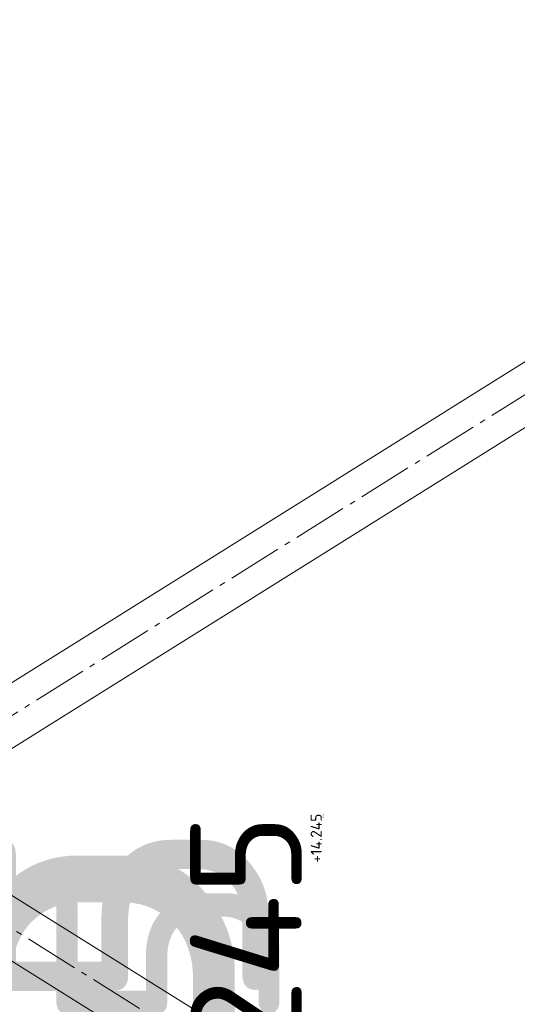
# Model space of a CAD drawing. Header units: millimetres. Extents: x -725694 to 4766210, y -2984614 to 2187451.
# Tile 72 of 256: x 205864 to 206756, y 38973 to 40738. Entities that reach past the tile are written whole.
import ezdxf
from ezdxf import colors
from ezdxf.entities.mleader import LeaderData, LeaderLine
from ezdxf.enums import TextEntityAlignment as Align
from ezdxf.math import Vec2, Vec3

# ---------------------------------------------------------------- set-up
doc = ezdxf.new("R2010")
doc.units = ezdxf.units.MM
doc.linetypes.add('AM_DIN_G_W050', pattern=[13.75, 9.75, -1.5, 1, -1.5])
doc.linetypes.add('DIVIDE', pattern=[31.75, 12.7, -6.35, 0, -6.35, 0, -6.35])
for name, color, linetype in [('0 @ 1', 7, 'Continuous'), ('0 @ 10', 7, 'Continuous'), ('0 @ 100', 7, 'Continuous'), ('0 @ 200', 7, 'Continuous'), ('0 @ 250 (1)', 7, 'Continuous'), ('0 @ 250 (2)', 7, 'Continuous'), ('0 @ 400', 7, 'Continuous')]:
    doc.layers.add(name, color=color, linetype=linetype)
for name, color, linetype, lineweight in [('A99_N_koty-200-vysk', 7, 'Continuous', 9), ('A99_N_txt-popis-50 @ 200', 7, 'Continuous', 9), ('A99_S_kce-pohl', 7, 'Continuous', 5), ('PBS - odstupy', 1, 'DIVIDE', 30)]:
    doc.layers.add(name, color=color, linetype=linetype, lineweight=lineweight)
doc.styles.add('A99_kota', font='isocpeur.ttf', dxfattribs={"height": 2})
doc.styles.add('A99_popis', font='isocpeur.ttf')

# ---------------------------------------------------------------- blocks, each defined once
blk = doc.blocks.new('*U134')
at = {"color": 0, "linetype": 'ByBlock', "lineweight": -2, "style": 'A99_kota'}
blk.add_attdef('POPIS', text='', height=2, dxfattribs=at).set_placement((9.2, -5.2), align=Align.BOTTOM_RIGHT)
blk.add_attdef('VYSKA', text='', height=2, dxfattribs=at).set_placement((9.2, -6.45), align=Align.TOP_RIGHT)
blk = doc.blocks.new('*U6343')
at = {"layer": 'A99_N_koty-200-vysk', "lineweight": 5}
ref = blk.add_blockref('*U134', (204720, 37370), dxfattribs=dict(at, xscale=200, yscale=200, zscale=200, rotation=90.00000000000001))
ref.add_attrib('VYSKA', '+14.245', dxfattribs={"layer": '0 @ 1', "color": 0, "linetype": 'ByBlock', "lineweight": -2, "height": 2, "rotation": 90, "style": 'A99_kota'}).set_placement((206407.6, 39315), align=Align.TOP_RIGHT)
ref = blk.add_blockref('*U134', (204720, 37370), dxfattribs=dict(at, xscale=200, yscale=200, zscale=200, rotation=90.00000000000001))
ref.add_attrib('VYSKA', '+14.245', dxfattribs={"layer": '0 @ 10', "color": 0, "linetype": 'ByBlock', "lineweight": -2, "height": 20, "rotation": 90, "style": 'A99_kota'}).set_placement((206386, 39315), align=Align.TOP_RIGHT)
ref = blk.add_blockref('*U134', (204720, 37370), dxfattribs=dict(at, xscale=200, yscale=200, zscale=200, rotation=90.00000000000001))
ref.add_attrib('VYSKA', '+14.245', dxfattribs={"layer": '0 @ 200', "color": 0, "linetype": 'ByBlock', "lineweight": -2, "height": 400, "rotation": 90, "style": 'A99_kota'}).set_placement((205930, 39210), align=Align.TOP_RIGHT)
ref = blk.add_blockref('*U134', (204720, 37370), dxfattribs=dict(at, xscale=200, yscale=200, zscale=200, rotation=90.00000000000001))
ref.add_attrib('VYSKA', '+14.245', dxfattribs={"layer": '0 @ 100', "color": 0, "linetype": 'ByBlock', "lineweight": -2, "height": 200, "rotation": 90, "style": 'A99_kota'}).set_placement((206170, 39315), align=Align.TOP_RIGHT)
ref = blk.add_blockref('*U134', (204720, 37370), dxfattribs=dict(at, xscale=200, yscale=200, zscale=200, rotation=90.00000000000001))
ref.add_attrib('VYSKA', '+14.245', dxfattribs={"layer": '0 @ 400', "color": 0, "linetype": 'ByBlock', "lineweight": -2, "height": 800, "rotation": 90, "style": 'A99_kota'}).set_placement((205450, 39315), align=Align.TOP_RIGHT)
ref = blk.add_blockref('*U134', (204720, 37370), dxfattribs=dict(at, xscale=200, yscale=200, zscale=200, rotation=90.00000000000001))
ref.add_attrib('VYSKA', '+14.245', dxfattribs={"layer": '0 @ 250 (1)', "color": 0, "linetype": 'ByBlock', "lineweight": -2, "height": 500, "rotation": 90, "style": 'A99_kota'}).set_placement((205810, 39315), align=Align.TOP_RIGHT)
ref = blk.add_blockref('*U134', (204720, 37370), dxfattribs=dict(at, xscale=200, yscale=200, zscale=200, rotation=90.00000000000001))
ref.add_attrib('VYSKA', '+14.245', dxfattribs={"layer": '0 @ 250 (2)', "color": 0, "linetype": 'ByBlock', "lineweight": -2, "height": 500, "rotation": 90, "style": 'A99_kota'}).set_placement((205810, 39315), align=Align.TOP_RIGHT)

msp = doc.modelspace()

# ---------------------------------------------------------------- linework, layer by layer
at = {"layer": 'A99_S_kce-pohl', "color": 253, "linetype": 'AM_DIN_G_W050', "lineweight": 0, "ltscale": 10}
for points in [[(205545, 39300), (207945, 40800), (205695, 42300), (207945, 43600)], [(207945, 37800), (205545, 39300)]]:
    msp.add_lwpolyline(points, dxfattribs=at)
at = {"layer": 'A99_S_kce-pohl', "lineweight": 5}
for points in [[(205754.8, 39490.1), (207695, 40702.7)], [(205800.3, 39400.6), (207745, 40616)], [(207745, 37984), (205790.6, 39205.5)], [(207695, 37897.3), (205736.3, 39121.5)]]:
    msp.add_lwpolyline(points, dxfattribs=at)

# ---------------------------------------------------------------- block references
at = {"layer": 'PBS - odstupy', "color": 4, "linetype": 'Continuous', "lineweight": 0}
msp.add_blockref('*U6343', (0, 0), dxfattribs=at)

# ---------------------------------------------------------------- leaders
at = {"layer": 'A99_N_txt-popis-50 @ 200', "lineweight": 9}
ml = msp.add_multileader_mtext('Standard', dxfattribs=at)
ml.set_content('\\A1;{\\fISOCPEUR|b1|i0|c238|p34;\\C256;vertikal. panely PUR, tl.80mm, U=0,28W/M\\H0.7x;\\S2^ ;\\H1.42857x;K, EI 15-ef DP3\\Pexterier RAL 9006, interier RAL 9010}', color=1, style='A99_popis')
ml.set_leader_properties(color=256, linetype='ByLayer', lineweight=-1)
ml.build(insert=Vec2(0, 0))
ml.multileader.update_dxf_attribs({"dogleg_length": 6.4, "arrow_head_size": 200, "scale": 200})
ctx = ml.context
ctx.base_point, ctx.scale, ctx.char_height, ctx.arrow_head_size, ctx.landing_gap_size, ctx.plane_origin = Vec3(9659.2, 41024.4), 200, 400, 200, 400, Vec3(21503.6, 32226.7)
notes = []
notes.append((ctx, [(0, (1, 1, 0), (9197.7, 41024.4), (1, 0), 461.5, [(0, [(5619.2, 41024.4)], 0, [])])]))
ctx.mtext.insert, ctx.mtext.width, ctx.mtext.flow_direction = Vec3(10059.2, 41263.2), 10741.384, 5
for ctx, leaders in notes:
    for number, flags, end, landing, length, lines in leaders:
        leader = LeaderData()
        leader.index, (leader.has_last_leader_line, leader.has_dogleg_vector, leader.attachment_direction) = number, flags
        leader.last_leader_point, leader.dogleg_vector, leader.dogleg_length = Vec3(end), Vec3(landing), length
        for number, points, colour, breaks in lines:
            line = LeaderLine()
            line.index, line.vertices, line.color, line.breaks = number, Vec3.list(points), colors.encode_raw_color(colour), breaks
            leader.lines.append(line)
        ctx.leaders.append(leader)

doc.saveas('drawing.dxf')
